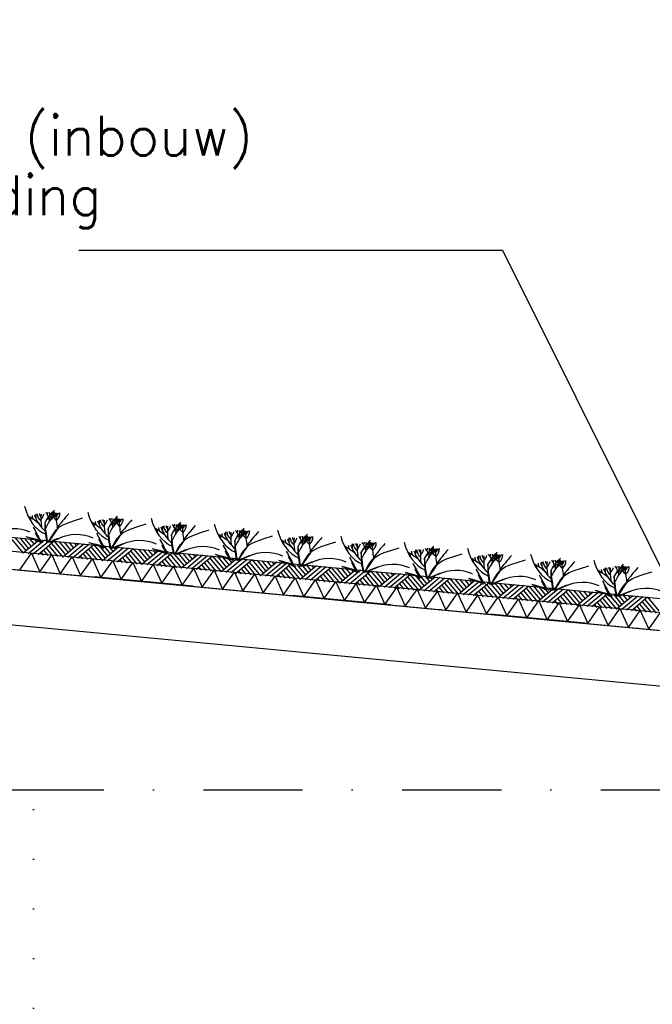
# Model space of a CAD drawing. Extents: x -19795 to 103381, y 127200 to 154480.
# Tile 32 of 76: x 34803 to 37987, y 141736 to 146695. Entities that reach past the tile are written whole.
import ezdxf
from ezdxf.enums import TextEntityAlignment as Align

# ---------------------------------------------------------------- set-up
doc = ezdxf.new("R2010")
doc.units = 0
doc.header["$LTSCALE"] = 1000
doc.header["$MEASUREMENT"] = 0
doc.linetypes.add('DASHDOT', pattern=[1, 0.5, -0.25, 0, -0.25])
doc.linetypes.add('DOT', pattern=[0.25, 0, -0.25])
for name, color, linetype in [('B02', 7, 'CONTINUOUS'), ('B03', 7, 'CONTINUOUS'), ('B06', 7, 'CONTINUOUS')]:
    doc.layers.add(name, color=color, linetype=linetype)
doc.styles.add('TXT', font='txt.shx')

msp = doc.modelspace()

# ---------------------------------------------------------------- linework, layer by layer
at = {"layer": 'B02', "color": 5, "linetype": 'DASHDOT'}
for p, q in [((103381, 137447.3), (-17123, 148828)), ((-16278, 142816), (87058.3, 142816))]:
    msp.add_line(p, q, dxfattribs=at)
at = {"layer": 'B03', "color": 5, "linetype": 'Continuous'}
for p, q in [((34763.9, 144076.5), (34820.7, 144007.8)), ((34777.9, 144087.2), (34834.8, 144019.6)), ((34802.8, 144084.9), (34847.9, 144030.4)), ((34902.4, 144075.5), (34820.7, 144007.8)), ((34827.7, 144082.5), (34861, 144041.2)), ((34927.3, 144073.1), (34845.6, 144005.5)), ((34852.6, 144080.2), (34875.2, 144052.9)), ((34952.2, 144070.8), (34870.4, 144003.1)), ((34877.5, 144077.8), (34889.3, 144064.6)), ((34977.1, 144068.4), (34895.3, 144000.8)), ((34949.8, 144045.9), (34994.9, 143991.4)), ((34963, 144057.7), (35019.8, 143989)), ((34977.1, 144068.4), (35033.9, 144000.8)), ((35001.9, 144066.1), (35047, 144011.6)), ((35101.5, 144056.6), (35019.8, 143989)), ((35026.8, 144063.7), (35060.1, 144022.4)), ((35126.4, 144054.3), (35044.7, 143986.7)), ((35051.7, 144061.4), (35074.3, 144034.1)), ((35151.3, 144052), (35069.6, 143984.3)), ((35076.6, 144059), (35088.4, 144045.8)), ((35176.2, 144049.6), (35094.4, 143982)), ((35176.2, 144049.6), (35233.1, 143982)), ((35201.1, 144047.2), (35246.1, 143992.8)), ((35225.9, 144044.9), (35259.2, 144003.6)), ((34908.5, 144012.6), (34920.2, 143998.4)), ((34922.6, 144023.3), (34945.1, 143996.1)), ((34936.7, 144034), (34970, 143993.7)), ((35121.7, 144004.5), (35144.2, 143977.3)), ((35135.8, 144015.2), (35169.1, 143974.9)), ((35148.9, 144027.1), (35194, 143972.6)), ((35162.1, 144038.9), (35218.9, 143970.2)), ((35300.6, 144037.9), (35218.9, 143970.2)), ((35325.5, 144035.5), (35243.8, 143967.9)), ((35250.8, 144042.5), (35273.4, 144015.3)), ((35350.4, 144033.1), (35268.7, 143965.5)), ((35275.7, 144040.2), (35287.5, 144027)), ((35375.3, 144030.8), (35293.6, 143963.2)), ((35334.9, 143996.4), (35368.2, 143956.1)), ((35348, 144008.3), (35393.1, 143953.8)), ((35361.2, 144020.1), (35418, 143951.4)), ((35375.3, 144030.8), (35432.2, 143963.1)), ((35400.2, 144028.5), (35445.2, 143974)), ((35499.7, 144019), (35418, 143951.4)), ((35425.1, 144026.1), (35458.3, 143984.8)), ((35524.6, 144016.7), (35442.9, 143949.1)), ((35449.9, 144023.7), (35472.5, 143996.5)), ((35549.5, 144014.3), (35467.8, 143946.7)), ((35474.8, 144021.4), (35486.7, 144008.2)), ((35574.4, 144012), (35492.7, 143944.4)), ((35560.3, 144001.3), (35617.1, 143932.6)), ((35574.4, 144012), (35631.3, 143944.3)), ((35599.3, 144009.6), (35644.4, 143955.2)), ((35698.8, 144000.2), (35617.1, 143932.6)), ((35624.2, 144007.3), (35657.4, 143966)), ((35723.7, 143997.9), (35642, 143930.3)), ((35649.1, 144004.9), (35671.6, 143977.7)), ((35748.6, 143995.5), (35666.9, 143927.9)), ((35673.9, 144002.6), (35685.8, 143989.4)), ((35107.6, 143993.8), (35119.3, 143979.6)), ((35306.7, 143975), (35318.4, 143960.8)), ((35320.8, 143985.7), (35343.3, 143958.5)), ((35505.8, 143956.2), (35517.6, 143942)), ((35519.9, 143966.9), (35542.4, 143939.7)), ((35534, 143977.6), (35567.3, 143937.3)), ((35547.2, 143989.5), (35592.2, 143935)), ((35773.5, 143993.2), (35691.8, 143925.6)), ((35719, 143948.1), (35741.6, 143920.9)), ((35733.1, 143958.8), (35766.5, 143918.5)), ((35746.3, 143970.6), (35791.3, 143916.2)), ((35759.4, 143982.5), (35816.2, 143913.8)), ((35773.5, 143993.2), (35830.4, 143925.5)), ((35798.4, 143990.8), (35843.5, 143936.4)), ((35898, 143981.4), (35816.2, 143913.8)), ((35823.3, 143988.5), (35856.6, 143947.2)), ((35922.8, 143979.1), (35841.1, 143911.5)), ((35848.2, 143986.1), (35870.7, 143958.9)), ((35947.7, 143976.7), (35866, 143909.1)), ((35873.1, 143983.8), (35884.9, 143970.6)), ((35972.6, 143974.4), (35890.9, 143906.8)), ((35945.4, 143951.8), (35990.5, 143897.4)), ((35958.6, 143963.7), (36015.3, 143895)), ((35972.6, 143974.4), (36029.5, 143906.7)), ((35997.5, 143972), (36042.6, 143917.5)), ((36097.1, 143962.6), (36015.3, 143895)), ((36022.4, 143969.7), (36055.7, 143928.4)), ((36122, 143960.3), (36040.2, 143892.7)), ((36047.3, 143967.3), (36069.8, 143940.1)), ((36146.8, 143957.9), (36065.1, 143890.3)), ((36072.2, 143965), (36084, 143951.8)), ((36171.7, 143955.6), (36090, 143888)), ((36157.7, 143944.9), (36214.5, 143876.2)), ((36171.7, 143955.6), (36228.6, 143887.9)), ((36196.6, 143953.2), (36241.7, 143898.8)), ((36221.5, 143950.9), (36254.8, 143909.6)), ((36246.4, 143948.5), (36268.9, 143921.3)), ((36271.3, 143946.2), (36283.1, 143933)), ((35705, 143937.4), (35716.7, 143923.2)), ((35904.1, 143918.6), (35915.8, 143904.4)), ((35918.1, 143929.3), (35940.7, 143902.1)), ((35932.2, 143940), (35965.6, 143899.7)), ((36103.2, 143899.8), (36114.9, 143885.6)), ((36117.3, 143910.5), (36139.8, 143883.3)), ((36131.3, 143921.2), (36164.7, 143880.9)), ((36144.5, 143933), (36189.6, 143878.6)), ((36296.2, 143943.8), (36214.5, 143876.2)), ((36321.1, 143941.5), (36239.3, 143873.9)), ((36346, 143939.1), (36264.2, 143871.5)), ((36370.8, 143936.8), (36289.1, 143869.2)), ((36330.4, 143902.4), (36363.8, 143862.1)), ((36343.6, 143914.2), (36388.7, 143859.8)), ((36356.8, 143926), (36413.6, 143857.4)), ((36370.8, 143936.8), (36427.7, 143869.1)), ((36395.7, 143934.4), (36440.8, 143879.9)), ((36495.3, 143925), (36413.6, 143857.4)), ((36420.6, 143932.1), (36453.9, 143890.8)), ((36520.2, 143922.7), (36438.5, 143855)), ((36445.5, 143929.7), (36468.1, 143902.5)), ((36545.1, 143920.3), (36463.4, 143852.7)), ((36470.4, 143927.4), (36482.2, 143914.2)), ((36570, 143918), (36488.2, 143850.4)), ((36542.7, 143895.4), (36587.8, 143841)), ((36555.9, 143907.2), (36612.7, 143838.6)), ((36570, 143918), (36626.9, 143850.3)), ((36594.9, 143915.6), (36639.9, 143861.1)), ((36694.4, 143906.2), (36612.7, 143838.6)), ((36619.7, 143913.3), (36653, 143872)), ((36719.3, 143903.9), (36637.6, 143836.2)), ((36644.6, 143910.9), (36667.2, 143883.7)), ((36744.2, 143901.5), (36662.5, 143833.9)), ((36669.5, 143908.6), (36681.3, 143895.4)), ((36769.1, 143899.2), (36687.4, 143831.5)), ((36769.1, 143899.2), (36826, 143831.5)), ((36794, 143896.8), (36839.1, 143842.3)), ((36302.3, 143881), (36314, 143866.8)), ((36316.4, 143891.7), (36338.9, 143864.5)), ((36501.4, 143862.2), (36513.1, 143848)), ((36515.5, 143872.9), (36538, 143845.6)), ((36529.6, 143883.6), (36562.9, 143843.3)), ((36714.6, 143854.1), (36737.1, 143826.8)), ((36728.7, 143864.8), (36762, 143824.5)), ((36741.8, 143876.6), (36786.9, 143822.1)), ((36755, 143888.4), (36811.8, 143819.8)), ((36893.5, 143887.4), (36811.8, 143819.8)), ((36818.9, 143894.5), (36852.1, 143853.1)), ((36918.4, 143885.1), (36836.7, 143817.4)), ((36843.8, 143892.1), (36866.3, 143864.9)), ((36943.3, 143882.7), (36861.6, 143815.1)), ((36868.6, 143889.8), (36880.4, 143876.6)), ((36968.2, 143880.4), (36886.5, 143812.7)), ((36927.8, 143846), (36961.1, 143805.7)), ((36940.9, 143857.8), (36986, 143803.3)), ((36954.1, 143869.6), (37010.9, 143801)), ((36968.2, 143880.4), (37025.1, 143812.7)), ((36993.1, 143878), (37038.2, 143823.5)), ((37092.6, 143868.6), (37010.9, 143801)), ((37018, 143875.7), (37051.2, 143834.3)), ((37117.5, 143866.2), (37035.8, 143798.6)), ((37042.9, 143873.3), (37065.4, 143846.1)), ((37142.4, 143863.9), (37060.7, 143796.3)), ((37067.8, 143871), (37079.6, 143857.8)), ((37167.3, 143861.5), (37085.6, 143793.9)), ((37153.2, 143850.8), (37210, 143782.2)), ((37167.3, 143861.5), (37224.2, 143793.9)), ((37192.2, 143859.2), (37237.3, 143804.7)), ((37291.8, 143849.8), (37210, 143782.2)), ((37217.1, 143856.9), (37250.3, 143815.5)), ((37316.6, 143847.5), (37234.9, 143779.8)), ((37242, 143854.5), (37264.5, 143827.3)), ((37266.9, 143852.1), (37278.7, 143839)), ((36700.5, 143843.4), (36712.2, 143829.2)), ((36899.6, 143824.5), (36911.4, 143810.4)), ((36913.7, 143835.3), (36936.2, 143808)), ((37098.8, 143805.8), (37110.5, 143791.6)), ((37112.8, 143816.5), (37135.4, 143789.2)), ((37126.9, 143827.2), (37160.3, 143786.9)), ((37140.1, 143839), (37185.2, 143784.5)), ((37341.5, 143845.1), (37259.8, 143777.5)), ((37366.4, 143842.8), (37284.7, 143775.1)), ((37311.9, 143797.7), (37334.5, 143770.4)), ((37326, 143808.4), (37359.4, 143768.1)), ((37339.2, 143820.2), (37384.3, 143765.7)), ((37352.3, 143832), (37409.2, 143763.4)), ((37366.4, 143842.8), (37423.3, 143775.1)), ((37391.3, 143840.4), (37436.4, 143785.9)), ((37490.9, 143831), (37409.2, 143763.4)), ((37416.2, 143838), (37449.5, 143796.7)), ((37515.8, 143828.6), (37434, 143761)), ((37441.1, 143835.7), (37463.6, 143808.5)), ((37540.7, 143826.3), (37458.9, 143758.7)), ((37466, 143833.3), (37477.8, 143820.2)), ((37565.5, 143823.9), (37483.8, 143756.3)), ((37538.3, 143801.4), (37583.4, 143746.9)), ((37551.5, 143813.2), (37608.3, 143744.6)), ((37565.5, 143823.9), (37622.4, 143756.3)), ((37590.4, 143821.6), (37635.5, 143767.1)), ((37690, 143812.2), (37608.3, 143744.6)), ((37615.3, 143819.2), (37648.6, 143777.9)), ((37714.9, 143809.8), (37633.2, 143742.2)), ((37640.2, 143816.9), (37662.7, 143789.6)), ((37739.8, 143807.5), (37658, 143739.9)), ((37665.1, 143814.5), (37676.9, 143801.4)), ((37764.7, 143805.1), (37682.9, 143737.5)), ((37764.7, 143805.1), (37821.5, 143737.5)), ((37789.5, 143802.8), (37834.6, 143748.3)), ((37814.4, 143800.4), (37847.7, 143759.1)), ((37839.3, 143798.1), (37861.9, 143770.8)), ((37864.2, 143795.7), (37876, 143782.6)), ((37297.9, 143786.9), (37309.6, 143772.8)), ((37497, 143768.1), (37508.7, 143754)), ((37511.1, 143778.9), (37533.6, 143751.6)), ((37525.1, 143789.6), (37558.5, 143749.3)), ((37696.1, 143749.3), (37707.8, 143735.2)), ((37710.2, 143760.1), (37732.7, 143732.8)), ((37724.2, 143770.8), (37757.6, 143730.5)), ((37737.4, 143782.6), (37782.5, 143728.1)), ((37750.6, 143794.4), (37807.4, 143725.8)), ((37889.1, 143793.4), (37807.4, 143725.8)), ((37914, 143791), (37832.3, 143723.4)), ((37938.9, 143788.7), (37857.2, 143721.1)), ((37963.8, 143786.3), (37882, 143718.7)), ((37923.3, 143752), (37956.7, 143711.7)), ((37936.5, 143763.8), (37981.6, 143709.3)), ((37949.7, 143775.6), (38006.5, 143707)), ((37963.8, 143786.3), (38020.7, 143718.7)), ((37895.2, 143730.5), (37906.9, 143716.4)), ((37909.3, 143741.2), (37931.8, 143714))]:
    msp.add_line(p, q, dxfattribs=at)
at = {"layer": 'B03', "color": 1, "linetype": 'DOT'}
msp.add_line((34872.5, 137966), (34872.5, 143063.8), dxfattribs=at)
at = {"layer": 'B03', "color": 7, "linetype": 'Continuous'}
msp.add_lwpolyline([(8718.9, 146548.3), (85764.1, 139271.9), (85852.5, 139262.1)], dxfattribs=at)
at = {"layer": 'B03', "color": 1, "linetype": 'Continuous'}
for points in [[(8764.1, 146473.7), (85771.7, 139200.8), (85852.5, 139191.7)], [(8755.6, 146384.1), (85762.5, 139111.2), (85852.5, 139101.2)]]:
    msp.add_lwpolyline(points, dxfattribs=at)
at = {"layer": 'B03', "color": 2, "linetype": 'Continuous'}
msp.add_lwpolyline([(41424.9, 143298.6), (41413.2, 143174.7), (41164.3, 143198.2), (41149.7, 143043.9), (8492.1, 146127.5), (8518.3, 146404.3)], close=True, dxfattribs=at)
at = {"layer": 'B03', "color": 5, "linetype": 'Continuous'}
for points in [[(34802.7, 143924.1), (34862.2, 144008.9), (34904.9, 143914.5)], [(34904.9, 143914.5), (34964.4, 143999.2), (35007, 143904.8)], [(35007, 143904.8), (35066.5, 143989.6), (35109.2, 143895.2)], [(35109.2, 143895.2), (35168.7, 143980), (35211.3, 143885.5)], [(35211.3, 143885.5), (35270.8, 143970.3), (35313.4, 143875.9)], [(35313.4, 143875.9), (35373, 143960.7), (35415.6, 143866.2)], [(35415.6, 143866.2), (35475.1, 143951), (35517.7, 143856.6)], [(35517.7, 143856.6), (35577.3, 143941.4), (35619.9, 143846.9)], [(35619.9, 143846.9), (35679.4, 143931.7), (35722, 143837.3)], [(35722, 143837.3), (35781.6, 143922.1), (35824.2, 143827.6)], [(35824.2, 143827.6), (35883.7, 143912.4), (35926.3, 143818)], [(35926.3, 143818), (35985.8, 143902.8), (36028.5, 143808.4)], [(36028.5, 143808.4), (36088, 143893.1), (36130.6, 143798.7)], [(36130.6, 143798.7), (36190.1, 143883.5), (36232.8, 143789.1)], [(36232.8, 143789.1), (36292.3, 143873.8), (36334.9, 143779.4)], [(36334.9, 143779.4), (36394.4, 143864.2), (36437, 143769.8)], [(36437, 143769.8), (36496.6, 143854.5), (36539.2, 143760.1)], [(36539.2, 143760.1), (36598.7, 143844.9), (36641.3, 143750.5)], [(36641.3, 143750.5), (36700.9, 143835.2), (36743.5, 143740.8)], [(36743.5, 143740.8), (36803, 143825.6), (36845.6, 143731.2)], [(36845.6, 143731.2), (36905.2, 143816), (36947.8, 143721.5)], [(36947.8, 143721.5), (37007.3, 143806.3), (37049.9, 143711.9)], [(37049.9, 143711.9), (37109.4, 143796.7), (37152.1, 143702.2)], [(37152.1, 143702.2), (37211.6, 143787), (37254.2, 143692.6)], [(37254.2, 143692.6), (37313.7, 143777.4), (37356.3, 143682.9)], [(37356.3, 143682.9), (37415.9, 143767.7), (37458.5, 143673.3)], [(37458.5, 143673.3), (37518, 143758.1), (37560.6, 143663.6)], [(37560.6, 143663.6), (37620.2, 143748.4), (37662.8, 143654)], [(37662.8, 143654), (37722.3, 143738.8), (37764.9, 143644.4)], [(37764.9, 143644.4), (37824.5, 143729.1), (37867.1, 143634.7)], [(37867.1, 143634.7), (37926.6, 143719.5), (37969.2, 143625.1)], [(37969.2, 143625.1), (38028.8, 143709.8), (38071.4, 143615.4)]]:
    msp.add_lwpolyline(points, dxfattribs=at)
for centre, major_axis, ratio, start_param, end_param in [((34984, 144314.7), (0, 221.9), 0.744818, 1.89324, 2.833024), ((34931, 144197.1), (66.2, 0), 0.660641, 3.115421, 3.534564), ((35218.1, 144251.3), (349.9, 0), 0.660641, 3.359516, 3.751905), ((45816.8, 144162.3), (10932.7, 0), 0.660641, 3.135652, 3.138449), ((34972.9, 144205.2), (82.2, 0), 0.660641, 3.127227, 3.861374), ((34946.2, 144207.5), (43.9, 0), 0.660641, 3.11489, 3.740647), ((35781.5, 144186.6), (871.9, 0), 0.660641, 3.10941, 3.218759), ((34791.1, 144222.5), (136.6, 0), 0.660641, 5.766599, 6.106268), ((35677.1, 143978.4), (780.2, 0), 0.660641, 2.672959, 2.83724), ((34842.3, 144178.1), (106.3, 0), 0.660641, 0.168666, 0.523639), ((34914.1, 144213.6), (32.1, 0), 0.660641, 5.702662, 6.319964), ((35742.5, 143655.6), (1125.8, 0), 0.660641, 2.302834, 2.361653), ((34024.8, 144218), (930.5, 0), 0.660641, 6.203932, 6.276051), ((34828.2, 144284.9), (182, 0), 0.660641, 5.494245, 5.671447), ((35139.9, 144106), (209.9, 0), 0.660641, 2.289302, 2.622785), ((35091, 144228.5), (133, 0), 0.660641, 3.3755, 3.801171), ((34999.7, 144208), (27.8, 0), 0.660641, 3.052601, 4.146823), ((35616.3, 144202.2), (631.5, 0), 0.660641, 3.120153, 3.307181), ((34898.5, 144211.1), (107, 0), 0.660641, 5.689062, 6.294216), ((34951.5, 144209.8), (43.8, 0), 0.660641, 5.674398, 6.301457), ((36657.3, 143583.9), (1864.2, 0), 0.660641, 2.611038, 2.678375), ((35302.5, 144284.6), (0, 221.9), 0.744818, 1.89324, 2.833024), ((34509.1, 143944.1), (506.6, 0), 0.660641, 0.68343, 0.834515), ((34834.4, 144174.2), (25, 0), 0.660641, 6.250795, 7.087454), ((34827.5, 143914), (506.6, 0), 0.660641, 0.68343, 0.834515), ((35152.8, 144144.1), (25, 0), 0.660641, 6.250795, 7.087454), ((35249.4, 144167), (66.2, 0), 0.660641, 3.115421, 3.534564), ((35536.5, 144221.2), (349.9, 0), 0.660641, 3.359516, 3.751905), ((46135.2, 144132.2), (10932.7, 0), 0.660641, 3.135652, 3.138449), ((35291.3, 144175.1), (82.2, 0), 0.660641, 3.127227, 3.861374), ((35264.6, 144177.4), (43.9, 0), 0.660641, 3.11489, 3.740647), ((36099.9, 144156.5), (871.9, 0), 0.660641, 3.10941, 3.218759), ((35109.5, 144192.5), (136.6, 0), 0.660641, 5.766599, 6.106268), ((35995.5, 143948.3), (780.2, 0), 0.660641, 2.672959, 2.83724), ((35160.7, 144148), (106.3, 0), 0.660641, 0.168666, 0.523639), ((35232.6, 144183.5), (32.1, 0), 0.660641, 5.702662, 6.319964), ((36060.9, 143625.6), (1125.8, 0), 0.660641, 2.302834, 2.361653), ((34343.2, 144187.9), (930.5, 0), 0.660641, 6.203932, 6.276051), ((35146.6, 144254.8), (182, 0), 0.660641, 5.494245, 5.671447), ((35458.3, 144075.9), (209.9, 0), 0.660641, 2.289302, 2.622785), ((35409.4, 144198.4), (133, 0), 0.660641, 3.3755, 3.801171), ((35318.1, 144177.9), (27.8, 0), 0.660641, 3.052601, 4.146823), ((35934.7, 144172.1), (631.5, 0), 0.660641, 3.120153, 3.307181), ((35216.9, 144181), (107, 0), 0.660641, 5.689062, 6.294216), ((35269.9, 144179.7), (43.8, 0), 0.660641, 5.674398, 6.301457), ((36975.7, 143553.8), (1864.2, 0), 0.660641, 2.611038, 2.678375), ((35620.9, 144254.5), (0, 221.9), 0.744818, 1.89324, 2.833024), ((46453.6, 144102.1), (10932.7, 0), 0.660641, 3.135652, 3.138449), ((35609.7, 144145), (82.2, 0), 0.660641, 3.127227, 3.861374), ((35583, 144147.3), (43.9, 0), 0.660641, 3.11489, 3.740647), ((36418.3, 144126.4), (871.9, 0), 0.660641, 3.10941, 3.218759), ((35427.9, 144162.4), (136.6, 0), 0.660641, 5.766599, 6.106268), ((36314, 143918.2), (780.2, 0), 0.660641, 2.672959, 2.83724), ((35479.1, 144117.9), (106.3, 0), 0.660641, 0.168666, 0.523639), ((35551, 144153.4), (32.1, 0), 0.660641, 5.702662, 6.319964), ((36379.3, 143595.5), (1125.8, 0), 0.660641, 2.302834, 2.361653), ((34661.6, 144157.8), (930.5, 0), 0.660641, 6.203932, 6.276051), ((35465, 144224.7), (182, 0), 0.660641, 5.494245, 5.671447), ((35776.7, 144045.8), (209.9, 0), 0.660641, 2.289302, 2.622785), ((35727.8, 144168.3), (133, 0), 0.660641, 3.3755, 3.801171), ((35636.5, 144147.8), (27.8, 0), 0.660641, 3.052601, 4.146823), ((36253.1, 144142.1), (631.5, 0), 0.660641, 3.120153, 3.307181), ((35535.3, 144151), (107, 0), 0.660641, 5.689062, 6.294216), ((35588.3, 144149.7), (43.8, 0), 0.660641, 5.674398, 6.301457), ((37294.1, 143523.8), (1864.2, 0), 0.660641, 2.611038, 2.678375), ((35939.3, 144224.5), (0, 221.9), 0.744818, 1.89324, 2.833024), ((34770.2, 144036.2), (144.6, 0), 0.660641, 0.95331, 2.235111), ((43899.1, 146225.8), (9564.7, 0), 0.660641, 3.478125, 3.489628), ((35103.5, 144146), (228.6, 0), 0.660641, 3.374473, 3.651764), ((35088.6, 144006.2), (144.6, 0), 0.660641, 0.95331, 2.235111), ((44217.5, 146195.7), (9564.7, 0), 0.660641, 3.478125, 3.489628), ((35146, 143883.9), (506.6, 0), 0.660641, 0.68343, 0.834515), ((35471.3, 144114), (25, 0), 0.660641, 6.250795, 7.087454), ((35567.8, 144137), (66.2, 0), 0.660641, 3.115421, 3.534564), ((35854.9, 144191.2), (349.9, 0), 0.660641, 3.359516, 3.751905), ((35464.4, 143853.8), (506.6, 0), 0.660641, 0.68343, 0.834515), ((35789.7, 144083.9), (25, 0), 0.660641, 6.250795, 7.087454), ((35886.2, 144106.9), (66.2, 0), 0.660641, 3.115421, 3.534564), ((36173.3, 144161.1), (349.9, 0), 0.660641, 3.359516, 3.751905), ((46772, 144072.1), (10932.7, 0), 0.660641, 3.135652, 3.138449), ((35928.1, 144114.9), (82.2, 0), 0.660641, 3.127227, 3.861374), ((35901.4, 144117.2), (43.9, 0), 0.660641, 3.11489, 3.740647), ((36736.7, 144096.4), (871.9, 0), 0.660641, 3.10941, 3.218759), ((35746.3, 144132.3), (136.6, 0), 0.660641, 5.766599, 6.106268), ((36632.4, 143888.1), (780.2, 0), 0.660641, 2.672959, 2.83724), ((35797.5, 144087.8), (106.3, 0), 0.660641, 0.168666, 0.523639), ((35869.4, 144123.3), (32.1, 0), 0.660641, 5.702662, 6.319964), ((36697.7, 143565.4), (1125.8, 0), 0.660641, 2.302834, 2.361653), ((34980, 144127.7), (930.5, 0), 0.660641, 6.203932, 6.276051), ((35783.5, 144194.7), (182, 0), 0.660641, 5.494245, 5.671447), ((36095.1, 144015.7), (209.9, 0), 0.660641, 2.289302, 2.622785), ((36046.2, 144138.2), (133, 0), 0.660641, 3.3755, 3.801171), ((35954.9, 144117.8), (27.8, 0), 0.660641, 3.052601, 4.146823), ((36571.5, 144112), (631.5, 0), 0.660641, 3.120153, 3.307181), ((35853.7, 144120.9), (107, 0), 0.660641, 5.689062, 6.294216), ((35906.7, 144119.6), (43.8, 0), 0.660641, 5.674398, 6.301457), ((37612.6, 143493.7), (1864.2, 0), 0.660641, 2.611038, 2.678375), ((36257.7, 144194.4), (0, 221.9), 0.744818, 1.89324, 2.833024), ((36187.8, 144093.3), (32.1, 0), 0.660641, 5.702662, 6.319964), ((35298.4, 144097.6), (930.5, 0), 0.660641, 6.203932, 6.276051), ((36101.9, 144164.6), (182, 0), 0.660641, 5.494245, 5.671447), ((36576.1, 144164.3), (0, 221.9), 0.744818, 1.89324, 2.833024), ((35096.5, 143959.9), (210.8, 0), 0.660641, 1.96762, 2.325094), ((35087.2, 143976.4), (181.9, 0), 0.660641, 2.065597, 2.35593), ((35421.9, 144116), (228.6, 0), 0.660641, 3.374473, 3.651764), ((35414.9, 143929.8), (210.8, 0), 0.660641, 1.96762, 2.325094), ((35405.6, 143946.3), (181.9, 0), 0.660641, 2.065597, 2.35593), ((35407, 143976.1), (144.6, 0), 0.660641, 0.95331, 2.235111), ((44535.9, 146165.6), (9564.7, 0), 0.660641, 3.478125, 3.489628), ((35740.3, 144085.9), (228.6, 0), 0.660641, 3.374473, 3.651764), ((35725.4, 143946), (144.6, 0), 0.660641, 0.95331, 2.235111), ((44854.3, 146135.5), (9564.7, 0), 0.660641, 3.478125, 3.489628), ((35782.8, 143823.8), (506.6, 0), 0.660641, 0.68343, 0.834515), ((36108.1, 144053.9), (25, 0), 0.660641, 6.250795, 7.087454), ((36204.7, 144076.8), (66.2, 0), 0.660641, 3.115421, 3.534564), ((36491.7, 144131), (349.9, 0), 0.660641, 3.359516, 3.751905), ((47090.4, 144042), (10932.7, 0), 0.660641, 3.135652, 3.138449), ((36246.5, 144084.9), (82.2, 0), 0.660641, 3.127227, 3.861374), ((36219.8, 144087.2), (43.9, 0), 0.660641, 3.11489, 3.740647), ((37055.1, 144066.3), (871.9, 0), 0.660641, 3.10941, 3.218759), ((36064.7, 144102.2), (136.6, 0), 0.660641, 5.766599, 6.106268), ((36950.8, 143858), (780.2, 0), 0.660641, 2.672959, 2.83724), ((36115.9, 144057.8), (106.3, 0), 0.660641, 0.168666, 0.523639), ((37016.1, 143535.3), (1125.8, 0), 0.660641, 2.302834, 2.361653), ((36413.5, 143985.6), (209.9, 0), 0.660641, 2.289302, 2.622785), ((36364.7, 144108.2), (133, 0), 0.660641, 3.3755, 3.801171), ((36273.3, 144087.7), (27.8, 0), 0.660641, 3.052601, 4.146823), ((36889.9, 144081.9), (631.5, 0), 0.660641, 3.120153, 3.307181), ((36172.2, 144090.8), (107, 0), 0.660641, 5.689062, 6.294216), ((36225.1, 144089.5), (43.8, 0), 0.660641, 5.674398, 6.301457), ((37931, 143463.6), (1864.2, 0), 0.660641, 2.611038, 2.678375), ((36523.1, 144046.7), (66.2, 0), 0.660641, 3.115421, 3.534564), ((36810.1, 144100.9), (349.9, 0), 0.660641, 3.359516, 3.751905), ((47408.9, 144011.9), (10932.7, 0), 0.660641, 3.135652, 3.138449), ((36564.9, 144054.8), (82.2, 0), 0.660641, 3.127227, 3.861374), ((36538.2, 144057.1), (43.9, 0), 0.660641, 3.11489, 3.740647), ((37373.6, 144036.2), (871.9, 0), 0.660641, 3.10941, 3.218759), ((36383.1, 144072.1), (136.6, 0), 0.660641, 5.766599, 6.106268), ((37269.2, 143828), (780.2, 0), 0.660641, 2.672959, 2.83724), ((36434.3, 144027.7), (106.3, 0), 0.660641, 0.168666, 0.523639), ((36506.2, 144063.2), (32.1, 0), 0.660641, 5.702662, 6.319964), ((37334.5, 143505.2), (1125.8, 0), 0.660641, 2.302834, 2.361653), ((35616.8, 144067.6), (930.5, 0), 0.660641, 6.203932, 6.276051), ((36420.3, 144134.5), (182, 0), 0.660641, 5.494245, 5.671447), ((36731.9, 143955.6), (209.9, 0), 0.660641, 2.289302, 2.622785), ((36683.1, 144078.1), (133, 0), 0.660641, 3.3755, 3.801171), ((36591.7, 144057.6), (27.8, 0), 0.660641, 3.052601, 4.146823), ((37208.3, 144051.8), (631.5, 0), 0.660641, 3.120153, 3.307181), ((36490.6, 144060.7), (107, 0), 0.660641, 5.689062, 6.294216), ((36543.5, 144059.4), (43.8, 0), 0.660641, 5.674398, 6.301457), ((38249.4, 143433.5), (1864.2, 0), 0.660641, 2.611038, 2.678375), ((36894.5, 144134.2), (0, 221.9), 0.744818, 1.89324, 2.833024), ((35733.3, 143899.7), (210.8, 0), 0.660641, 1.96762, 2.325094), ((35724, 143916.2), (181.9, 0), 0.660641, 2.065597, 2.35593), ((36058.7, 144055.8), (228.6, 0), 0.660641, 3.374473, 3.651764), ((36051.7, 143869.7), (210.8, 0), 0.660641, 1.96762, 2.325094), ((36043.8, 143915.9), (144.6, 0), 0.660641, 0.95331, 2.235111), ((45172.7, 146105.5), (9564.7, 0), 0.660641, 3.478125, 3.489628), ((36101.2, 143793.7), (506.6, 0), 0.660641, 0.68343, 0.834515), ((36426.5, 144023.8), (25, 0), 0.660641, 6.250795, 7.087454), ((36419.6, 143763.6), (506.6, 0), 0.660641, 0.68343, 0.834515), ((36744.9, 143993.7), (25, 0), 0.660641, 6.250795, 7.087454), ((36841.5, 144016.6), (66.2, 0), 0.660641, 3.115421, 3.534564), ((37128.6, 144070.8), (349.9, 0), 0.660641, 3.359516, 3.751905), ((47727.3, 143981.8), (10932.7, 0), 0.660641, 3.135652, 3.138449), ((36883.4, 144024.7), (82.2, 0), 0.660641, 3.127227, 3.861374), ((36856.6, 144027), (43.9, 0), 0.660641, 3.11489, 3.740647), ((37692, 144006.1), (871.9, 0), 0.660641, 3.10941, 3.218759), ((36701.5, 144042.1), (136.6, 0), 0.660641, 5.766599, 6.106268), ((37587.6, 143797.9), (780.2, 0), 0.660641, 2.672959, 2.83724), ((36752.8, 143997.6), (106.3, 0), 0.660641, 0.168666, 0.523639), ((36824.6, 144033.1), (32.1, 0), 0.660641, 5.702662, 6.319964), ((37653, 143475.2), (1125.8, 0), 0.660641, 2.302834, 2.361653), ((35935.2, 144037.5), (930.5, 0), 0.660641, 6.203932, 6.276051), ((36738.7, 144104.4), (182, 0), 0.660641, 5.494245, 5.671447), ((37050.3, 143925.5), (209.9, 0), 0.660641, 2.289302, 2.622785), ((37001.5, 144048), (133, 0), 0.660641, 3.3755, 3.801171), ((36910.1, 144027.5), (27.8, 0), 0.660641, 3.052601, 4.146823), ((37526.7, 144021.7), (631.5, 0), 0.660641, 3.120153, 3.307181), ((36809, 144030.6), (107, 0), 0.660641, 5.689062, 6.294216), ((36861.9, 144029.3), (43.8, 0), 0.660641, 5.674398, 6.301457), ((38567.8, 143403.4), (1864.2, 0), 0.660641, 2.611038, 2.678375), ((37212.9, 144104.1), (0, 221.9), 0.744818, 1.89324, 2.833024), ((48045.7, 143951.7), (10932.7, 0), 0.660641, 3.135652, 3.138449), ((37201.8, 143994.6), (82.2, 0), 0.660641, 3.127227, 3.861374), ((37175, 143996.9), (43.9, 0), 0.660641, 3.11489, 3.740647), ((38010.4, 143976), (871.9, 0), 0.660641, 3.10941, 3.218759), ((37019.9, 144012), (136.6, 0), 0.660641, 5.766599, 6.106268), ((37906, 143767.8), (780.2, 0), 0.660641, 2.672959, 2.83724), ((37071.2, 143967.5), (106.3, 0), 0.660641, 0.168666, 0.523639), ((37143, 144003), (32.1, 0), 0.660641, 5.702662, 6.319964), ((37971.4, 143445.1), (1125.8, 0), 0.660641, 2.302834, 2.361653), ((36253.6, 144007.4), (930.5, 0), 0.660641, 6.203932, 6.276051), ((37057.1, 144074.3), (182, 0), 0.660641, 5.494245, 5.671447), ((37368.7, 143895.4), (209.9, 0), 0.660641, 2.289302, 2.622785), ((37319.9, 144017.9), (133, 0), 0.660641, 3.3755, 3.801171), ((37228.5, 143997.4), (27.8, 0), 0.660641, 3.052601, 4.146823), ((37845.2, 143991.7), (631.5, 0), 0.660641, 3.120153, 3.307181), ((37127.4, 144000.6), (107, 0), 0.660641, 5.689062, 6.294216), ((37180.3, 143999.3), (43.8, 0), 0.660641, 5.674398, 6.301457), ((38886.2, 143373.4), (1864.2, 0), 0.660641, 2.611038, 2.678375), ((37531.3, 144074.1), (0, 221.9), 0.744818, 1.89324, 2.833024), ((36042.4, 143886.1), (181.9, 0), 0.660641, 2.065597, 2.35593), ((36377.1, 144025.7), (228.6, 0), 0.660641, 3.374473, 3.651764), ((36370.1, 143839.6), (210.8, 0), 0.660641, 1.96762, 2.325094), ((36360.8, 143856.1), (181.9, 0), 0.660641, 2.065597, 2.35593), ((36362.3, 143885.8), (144.6, 0), 0.660641, 0.95331, 2.235111), ((45491.1, 146075.4), (9564.7, 0), 0.660641, 3.478125, 3.489628), ((36695.5, 143995.6), (228.6, 0), 0.660641, 3.374473, 3.651764), ((36680.7, 143855.8), (144.6, 0), 0.660641, 0.95331, 2.235111), ((45809.5, 146045.3), (9564.7, 0), 0.660641, 3.478125, 3.489628), ((36738, 143733.5), (506.6, 0), 0.660641, 0.68343, 0.834515), ((37063.3, 143963.6), (25, 0), 0.660641, 6.250795, 7.087454), ((37159.9, 143986.6), (66.2, 0), 0.660641, 3.115421, 3.534564), ((37447, 144040.8), (349.9, 0), 0.660641, 3.359516, 3.751905), ((37056.4, 143703.4), (506.6, 0), 0.660641, 0.68343, 0.834515), ((37381.7, 143933.5), (25, 0), 0.660641, 6.250795, 7.087454), ((37478.3, 143956.5), (66.2, 0), 0.660641, 3.115421, 3.534564), ((37765.4, 144010.7), (349.9, 0), 0.660641, 3.359516, 3.751905), ((48364.1, 143921.7), (10932.7, 0), 0.660641, 3.135652, 3.138449), ((37520.2, 143964.5), (82.2, 0), 0.660641, 3.127227, 3.861374), ((37493.5, 143966.8), (43.9, 0), 0.660641, 3.11489, 3.740647), ((38328.8, 143946), (871.9, 0), 0.660641, 3.10941, 3.218759), ((37338.3, 143981.9), (136.6, 0), 0.660641, 5.766599, 6.106268), ((38224.4, 143737.7), (780.2, 0), 0.660641, 2.672959, 2.83724), ((37389.6, 143937.4), (106.3, 0), 0.660641, 0.168666, 0.523639), ((37461.4, 143972.9), (32.1, 0), 0.660641, 5.702662, 6.319964), ((38289.8, 143415), (1125.8, 0), 0.660641, 2.302834, 2.361653), ((36572, 143977.3), (930.5, 0), 0.660641, 6.203932, 6.276051), ((37375.5, 144044.3), (182, 0), 0.660641, 5.494245, 5.671447), ((37687.1, 143865.3), (209.9, 0), 0.660641, 2.289302, 2.622785), ((37638.3, 143987.8), (133, 0), 0.660641, 3.3755, 3.801171), ((37546.9, 143967.4), (27.8, 0), 0.660641, 3.052601, 4.146823), ((38163.6, 143961.6), (631.5, 0), 0.660641, 3.120153, 3.307181), ((37445.8, 143970.5), (107, 0), 0.660641, 5.689062, 6.294216), ((37498.7, 143969.2), (43.8, 0), 0.660641, 5.674398, 6.301457), ((39204.6, 143343.3), (1864.2, 0), 0.660641, 2.611038, 2.678375), ((37849.7, 144044), (0, 221.9), 0.744818, 1.89324, 2.833024), ((37693.9, 144014.2), (182, 0), 0.660641, 5.494245, 5.671447), ((36688.5, 143809.5), (210.8, 0), 0.660641, 1.96762, 2.325094), ((36679.2, 143826), (181.9, 0), 0.660641, 2.065597, 2.35593), ((37013.9, 143965.6), (228.6, 0), 0.660641, 3.374473, 3.651764), ((37006.9, 143779.4), (210.8, 0), 0.660641, 1.96762, 2.325094), ((36997.6, 143795.9), (181.9, 0), 0.660641, 2.065597, 2.35593), ((36999.1, 143825.7), (144.6, 0), 0.660641, 0.95331, 2.235111), ((46127.9, 146015.2), (9564.7, 0), 0.660641, 3.478125, 3.489628), ((37332.3, 143935.5), (228.6, 0), 0.660641, 3.374473, 3.651764), ((37317.5, 143795.6), (144.6, 0), 0.660641, 0.95331, 2.235111), ((46446.3, 145985.1), (9564.7, 0), 0.660641, 3.478125, 3.489628), ((37374.8, 143673.4), (506.6, 0), 0.660641, 0.68343, 0.834515), ((37700.1, 143903.5), (25, 0), 0.660641, 6.250795, 7.087454), ((37796.7, 143926.4), (66.2, 0), 0.660641, 3.115421, 3.534564), ((38083.8, 143980.6), (349.9, 0), 0.660641, 3.359516, 3.751905), ((48682.5, 143891.6), (10932.7, 0), 0.660641, 3.135652, 3.138449), ((37838.6, 143934.5), (82.2, 0), 0.660641, 3.127227, 3.861374), ((37811.9, 143936.8), (43.9, 0), 0.660641, 3.11489, 3.740647), ((38647.2, 143915.9), (871.9, 0), 0.660641, 3.10941, 3.218759), ((37656.7, 143951.8), (136.6, 0), 0.660641, 5.766599, 6.106268), ((38542.8, 143707.6), (780.2, 0), 0.660641, 2.672959, 2.83724), ((37708, 143907.4), (106.3, 0), 0.660641, 0.168666, 0.523639), ((37779.8, 143942.9), (32.1, 0), 0.660641, 5.702662, 6.319964), ((38608.2, 143384.9), (1125.8, 0), 0.660641, 2.302834, 2.361653), ((36890.4, 143947.2), (930.5, 0), 0.660641, 6.203932, 6.276051), ((38005.5, 143835.2), (209.9, 0), 0.660641, 2.289302, 2.622785), ((37956.7, 143957.8), (133, 0), 0.660641, 3.3755, 3.801171), ((37865.3, 143937.3), (27.8, 0), 0.660641, 3.052601, 4.146823), ((38482, 143931.5), (631.5, 0), 0.660641, 3.120153, 3.307181), ((37764.2, 143940.4), (107, 0), 0.660641, 5.689062, 6.294216), ((37817.1, 143939.1), (43.8, 0), 0.660641, 5.674398, 6.301457), ((39523, 143313.2), (1864.2, 0), 0.660641, 2.611038, 2.678375), ((37325.3, 143749.3), (210.8, 0), 0.660641, 1.96762, 2.325094), ((37316, 143765.8), (181.9, 0), 0.660641, 2.065597, 2.35593), ((37650.7, 143905.4), (228.6, 0), 0.660641, 3.374473, 3.651764), ((37643.8, 143719.3), (210.8, 0), 0.660641, 1.96762, 2.325094), ((37635.9, 143765.5), (144.6, 0), 0.660641, 0.95331, 2.235111), ((46764.8, 145955.1), (9564.7, 0), 0.660641, 3.478125, 3.489628), ((37634.4, 143735.7), (181.9, 0), 0.660641, 2.065597, 2.35593), ((37969.2, 143875.3), (228.6, 0), 0.660641, 3.374473, 3.651764), ((37962.2, 143689.2), (210.8, 0), 0.660641, 1.96762, 2.325094), ((37952.9, 143705.7), (181.9, 0), 0.660641, 2.065597, 2.35593), ((37954.3, 143735.4), (144.6, 0), 0.660641, 0.95331, 2.235111)]:
    msp.add_ellipse(centre, major_axis=major_axis, ratio=ratio, start_param=start_param, end_param=end_param, dxfattribs=at)
for points in [[(34930.4, 144161.6), (34948.7, 144193.4), (34948.7, 144193.4), (34977.3, 144224.4)], [(35248.8, 144131.5), (35267.1, 144163.3), (35267.1, 144163.3), (35295.7, 144194.3)], [(34943.9, 144062.1), (34935.2, 144116.5), (34935.2, 144116.5), (34930.4, 144161.6)], [(34940.9, 144061.4), (34931.3, 144113.4), (34931.4, 144114.1), (34931.7, 144163.1)], [(34946.5, 144062.9), (34993.5, 144145.9), (34993.5, 144145.9), (35120.2, 144186)], [(35264.9, 144032.8), (35311.9, 144115.8), (35311.9, 144115.8), (35438.6, 144155.9)], [(35567.2, 144101.4), (35585.5, 144133.2), (35585.5, 144133.2), (35614.1, 144164.2)], [(34946.8, 144061.4), (34994.7, 144131.9), (34994.8, 144132), (34997.3, 144135)], [(35262.3, 144032), (35253.7, 144086.4), (35253.7, 144086.4), (35248.8, 144131.5)], [(35259.3, 144031.3), (35249.8, 144083.3), (35249.8, 144084.1), (35250.1, 144133)], [(35265.2, 144031.3), (35313.1, 144101.8), (35313.2, 144102), (35315.7, 144104.9)], [(35580.7, 144001.9), (35572.1, 144056.3), (35572.1, 144056.3), (35567.2, 144101.4)], [(35577.7, 144001.2), (35568.2, 144053.2), (35568.2, 144054), (35568.5, 144103)], [(35583.3, 144002.7), (35630.3, 144085.7), (35630.3, 144085.7), (35757, 144125.8)], [(35885.6, 144071.3), (35903.9, 144103.1), (35903.9, 144103.1), (35932.5, 144134.1)], [(35901.7, 143972.6), (35948.7, 144055.6), (35948.7, 144055.6), (36075.4, 144095.7)], [(36204, 144041.2), (36222.3, 144073.1), (36222.3, 144073.1), (36250.9, 144104.1)], [(34920.8, 144061.4), (34903.8, 144073), (34892.4, 144075.9), (34833.2, 144091.1)], [(34907.8, 144061.4), (34892.1, 144071.3), (34880.3, 144075.2), (34834.5, 144090.3)], [(35239.2, 144031.3), (35222.2, 144042.9), (35210.8, 144045.9), (35151.6, 144061)], [(35226.2, 144031.3), (35210.6, 144041.2), (35198.8, 144045.1), (35152.9, 144060.3)], [(35583.7, 144001.2), (35631.5, 144071.7), (35631.6, 144071.9), (35634.1, 144074.8)], [(35899.1, 143971.9), (35890.5, 144026.3), (35890.5, 144026.3), (35885.6, 144071.3)], [(35896.1, 143971.1), (35886.6, 144023.2), (35886.6, 144023.9), (35886.9, 144072.9)], [(35902.1, 143971.1), (35949.9, 144041.7), (35950, 144041.8), (35952.5, 144044.8)], [(36220.1, 143942.5), (36267.1, 144025.6), (36267.1, 144025.6), (36393.8, 144065.6)], [(36522.4, 144011.2), (36540.7, 144043), (36540.7, 144043), (36569.3, 144074)], [(36840.9, 143981.1), (36859.1, 144012.9), (36859.1, 144012.9), (36887.7, 144043.9)], [(35557.7, 144001.2), (35540.6, 144012.8), (35529.2, 144015.8), (35470, 144031)], [(35544.6, 144001.2), (35529, 144011.2), (35517.2, 144015), (35471.3, 144030.2)], [(35876.1, 143971.1), (35859, 143982.8), (35847.6, 143985.7), (35788.4, 144000.9)], [(35863, 143971.1), (35847.4, 143981.1), (35835.6, 143985), (35789.7, 144000.1)], [(36217.5, 143941.8), (36208.9, 143996.2), (36208.9, 143996.2), (36204, 144041.2)], [(36214.5, 143941.1), (36205, 143993.1), (36205, 143993.8), (36205.3, 144042.8)], [(36220.5, 143941.1), (36268.3, 144011.6), (36268.4, 144011.7), (36270.9, 144014.7)], [(36535.9, 143911.7), (36527.3, 143966.1), (36527.3, 143966.1), (36522.4, 144011.2)], [(36532.9, 143911), (36523.4, 143963), (36523.4, 143963.7), (36523.7, 144012.7)], [(36538.5, 143912.5), (36585.5, 143995.5), (36585.5, 143995.5), (36712.2, 144035.6)], [(36856.9, 143882.4), (36903.9, 143965.4), (36903.9, 143965.4), (37030.6, 144005.5)], [(37159.3, 143951), (37177.6, 143982.8), (37177.6, 143982.8), (37206.1, 144013.8)], [(36194.5, 143941.1), (36177.4, 143952.7), (36166, 143955.6), (36106.8, 143970.8)], [(36181.4, 143941.1), (36165.8, 143951), (36154, 143954.9), (36108.1, 143970)], [(36538.9, 143911), (36586.7, 143981.5), (36586.8, 143981.6), (36589.3, 143984.6)], [(36854.3, 143881.6), (36845.7, 143936), (36845.7, 143936), (36840.9, 143981.1)], [(36851.3, 143880.9), (36841.8, 143932.9), (36841.8, 143933.7), (36842.2, 143982.6)], [(36857.3, 143880.9), (36905.1, 143951.4), (36905.2, 143951.6), (36907.7, 143954.5)], [(37172.8, 143851.5), (37164.1, 143905.9), (37164.1, 143905.9), (37159.3, 143951)], [(37169.7, 143850.8), (37160.2, 143902.9), (37160.2, 143903.6), (37160.6, 143952.6)], [(37175.3, 143852.3), (37222.3, 143935.3), (37222.3, 143935.3), (37349, 143975.4)], [(37477.7, 143920.9), (37496, 143952.7), (37496, 143952.7), (37524.6, 143983.7)], [(37493.8, 143822.2), (37540.8, 143905.2), (37540.8, 143905.2), (37667.4, 143945.3)], [(37796.1, 143890.9), (37814.4, 143922.7), (37814.4, 143922.7), (37843, 143953.7)], [(36512.9, 143911), (36495.9, 143922.6), (36484.4, 143925.5), (36425.2, 143940.7)], [(36499.8, 143911), (36484.2, 143920.9), (36472.4, 143924.8), (36426.5, 143939.9)], [(36831.3, 143880.9), (36814.3, 143892.5), (36802.8, 143895.5), (36743.6, 143910.6)], [(36818.3, 143880.9), (36802.6, 143890.8), (36790.8, 143894.7), (36744.9, 143909.9)], [(37175.7, 143850.8), (37223.5, 143921.3), (37223.7, 143921.5), (37226.1, 143924.4)], [(37491.2, 143821.5), (37482.5, 143875.9), (37482.5, 143875.9), (37477.7, 143920.9)], [(37488.1, 143820.7), (37478.6, 143872.8), (37478.6, 143873.5), (37479, 143922.5)], [(37812.2, 143792.1), (37859.2, 143875.2), (37859.2, 143875.2), (37985.9, 143915.2)], [(37149.7, 143850.8), (37132.7, 143862.4), (37121.2, 143865.4), (37062, 143880.6)], [(37136.7, 143850.8), (37121, 143860.8), (37109.2, 143864.6), (37063.3, 143879.8)], [(37468.1, 143820.7), (37451.1, 143832.4), (37439.6, 143835.3), (37380.4, 143850.5)], [(37455.1, 143820.7), (37439.4, 143830.7), (37427.6, 143834.6), (37381.7, 143849.7)], [(37494.1, 143820.7), (37541.9, 143891.3), (37542.1, 143891.4), (37544.6, 143894.4)], [(37809.6, 143791.4), (37800.9, 143845.8), (37800.9, 143845.8), (37796.1, 143890.9)], [(37806.6, 143790.7), (37797, 143842.7), (37797.1, 143843.4), (37797.4, 143892.4)], [(37812.5, 143790.7), (37860.4, 143861.2), (37860.5, 143861.3), (37863, 143864.3)], [(37786.5, 143790.7), (37769.5, 143802.3), (37758.1, 143805.2), (37698.9, 143820.4)], [(37773.5, 143790.7), (37757.8, 143800.6), (37746, 143804.5), (37700.2, 143819.6)]]:
    msp.add_open_spline(points, degree=3, dxfattribs=at)
at = {"layer": 'B06', "color": 5, "linetype": 'Continuous'}
msp.add_lwpolyline([(35100, 145534), (37234, 145534), (39082, 141826)], dxfattribs=at)

# ---------------------------------------------------------------- texts
at = {"layer": 'B06', "color": 7, "linetype": 'Continuous', "style": 'TXT'}
for s, p in [('positie verlichting (inbouw)', (32252, 146211)), ('positie wandbekleding', (32252, 145911))]:
    msp.add_text(s, height=200, dxfattribs=at).set_placement(p, align=Align.TOP_LEFT)

doc.saveas('drawing.dxf')
